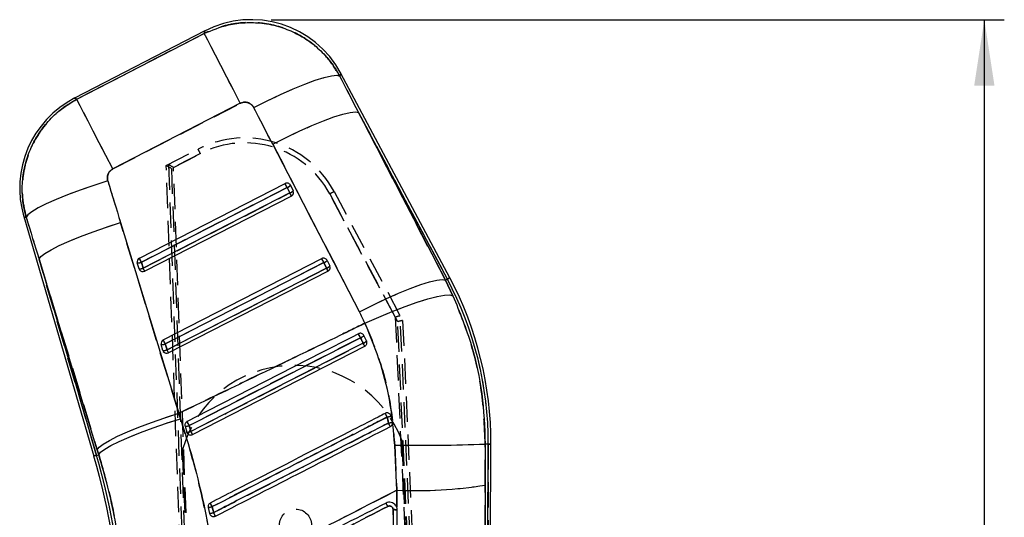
# Model space of a CAD drawing. Extents: x 77 to 734, y 58 to 535.
# Tile 14 of 16: x 295 to 394, y 448 to 498. Entities that reach past the tile are written whole.
import ezdxf

# ---------------------------------------------------------------- set-up
doc = ezdxf.new("R2010")
doc.units = 0
doc.header["$LTSCALE"] = 2
doc.linetypes.add('HIDDEN', pattern=[1.905, 1.27, -0.635])
doc.layers.get('0').update_dxf_attribs({"linetype": 'CONTINUOUS'})
doc.styles.add('SLDTEXTSTYLE0', font='TXT', dxfattribs={"width": 0.75})
doc.dimstyles.new('SLDDIMSTYLE0', dxfattribs={"dimtxt": 7, "dimasz": 6.604, "dimexe": 0, "dimexo": 0.0625, "dimgap": 1.75, "dimtad": 1, "dimdec": 0, "dimrnd": 1e-09, "dimzin": 12, "dimtxsty": 'SLDTEXTSTYLE0', "dimsah": 1, "dimcen": 0.09, "dimazin": 3, "dimtfac": 1, "dimtdec": 0, "dimtofl": 0, "dimtmove": 0, "dimatfit": 3, "dimtolj": 1, "dimtzin": 12})

# ---------------------------------------------------------------- blocks, each defined once
blk = doc.blocks.new('_D')
at = {"color": 179, "linetype": 'CONTINUOUS'}
for p, q in [((320.616, 497.651), (394.009, 497.651)), ((392.009, 229.802), (392.009, 497.651)), ((371.629, 229.802), (394.009, 229.802))]:
    blk.add_line(p, q, dxfattribs=at)
for points in [[(392.009, 497.651), (390.993, 491.047), (393.025, 491.047)], [(392.009, 229.802), (393.025, 236.406), (390.993, 236.406)]]:
    blk.add_solid(points, dxfattribs=at)
at = {"color": 179, "linetype": 'CONTINUOUS', "insert": (382.985, 367.803, 0.1), "char_height": 7, "attachment_point": 1, "rotation": 90, "style": 'SLDTEXTSTYLE0'}
blk.add_mtext('268', dxfattribs=at)

msp = doc.modelspace()

# ---------------------------------------------------------------- linework, layer by layer
at = {"color": 7, "linetype": 'CONTINUOUS'}
for p, q in [((313.960585, 496.52035), (300.91445, 489.786485)), ((301.135953, 489.671404), (313.900764, 496.260056)), ((338.480503, 471.782232), (327.575925, 492.269883)), ((317.504822, 489.277596), (304.740011, 482.688928)), ((329.359366, 488.343695), (338.039964, 471.547747)), ((338.241838, 471.655199), (329.359366, 488.343695)), ((329.432926, 468.383754), (320.752327, 485.179687)), ((307.400386, 473.754013), (321.991947, 481.236259)), ((307.609129, 473.347211), (322.20069, 480.829457)), ((322.465925, 480.286235), (307.781863, 472.756544)), ((322.20069, 480.829457), (322.465925, 480.286235)), ((322.54017, 481.05667), (322.805406, 480.513448)), ((322.625675, 479.974369), (307.941611, 472.444678)), ((295.827906, 477.918172), (302.847995, 453.912729)), ((305.518224, 477.316478), (311.352952, 458.211357)), ((303.192346, 454.545388), (297.357618, 473.65051)), ((297.357618, 473.65051), (303.107492, 453.988621)), ((307.367473, 472.690204), (307.194739, 473.280871)), ((307.781863, 472.756544), (307.609129, 473.347211)), ((309.793501, 465.570668), (325.666643, 473.710084)), ((310.002244, 465.163866), (325.875386, 473.303283)), ((325.875386, 473.303283), (326.140621, 472.760061)), ((326.214866, 473.53051), (326.480101, 472.987274)), ((326.140621, 472.760061), (310.174978, 464.573199)), ((326.30037, 472.448194), (310.334726, 464.261333)), ((338.241838, 471.655199), (338.039964, 471.547747)), ((338.039964, 471.547747), (338.800138, 469.995091)), ((330.154722, 465.461263), (329.889511, 466.004441)), ((330.160103, 465.44979), (330.154722, 465.461263)), ((309.760584, 464.506859), (309.587854, 465.097526)), ((310.174978, 464.573199), (310.002244, 465.163866)), ((312.727841, 456.078002), (329.975066, 464.92202)), ((311.352952, 458.211357), (311.529658, 457.665304)), ((332.607864, 457.935283), (332.548667, 458.070511)), ((332.744479, 457.324648), (332.607864, 457.935283)), ((311.980753, 456.914673), (312.153409, 456.324169)), ((312.153409, 456.324169), (312.194089, 456.230978)), ((303.341336, 454.057002), (303.192346, 454.545388)), ((333.169437, 450.499648), (332.966461, 455.018992)), ((342.036169, 455.119023), (342.03536, 451.020161)), ((342.338231, 455.117965), (342.036169, 455.119023)), ((342.136067, 396.942297), (342.338231, 455.117965)), ((342.371651, 386.932353), (342.608596, 455.117026)), ((303.107492, 453.988621), (303.341336, 454.057002)), ((333.167753, 448.829183), (333.169437, 450.499648)), ((314.291748, 448.761249), (314.439847, 448.165098)), ((333.167753, 448.829183), (333.159242, 448.8486))]:
    msp.add_line(p, q, dxfattribs=at)
at = {"color": 7, "linetype": 'HIDDEN'}
for p, q in [((313.900764, 496.260056), (301.135953, 489.671404)), ((304.740011, 482.688928), (317.504822, 489.277596)), ((329.359366, 488.343695), (338.241838, 471.655199)), ((338.039964, 471.547747), (329.359366, 488.343695)), ((320.752327, 485.179687), (329.432926, 468.383754)), ((310.099433, 483.030031), (313.284843, 484.674836)), ((313.514157, 484.232748), (310.610368, 482.733363)), ((310.824207, 482.843781), (313.514157, 484.232748)), ((310.314412, 483.139807), (314.050364, 379.72636)), ((313.797022, 379.774759), (310.099433, 483.030031)), ((310.610368, 482.733363), (314.299452, 379.715594)), ((314.550976, 379.684465), (310.824207, 482.843781)), ((322.20069, 480.829457), (307.609129, 473.347211)), ((307.781863, 472.756544), (322.465925, 480.286235)), ((322.465925, 480.286235), (322.20069, 480.829457)), ((333.270619, 467.38621), (326.461694, 480.189452)), ((326.461694, 480.189452), (333.027352, 467.843631)), ((326.903236, 480.422044), (333.765184, 467.519099)), ((311.352952, 458.211357), (305.518224, 477.316478)), ((303.107492, 453.988621), (297.357618, 473.65051)), ((297.357618, 473.65051), (303.192346, 454.545388)), ((307.609129, 473.347211), (307.781863, 472.756544)), ((325.875386, 473.303283), (310.002244, 465.163866)), ((326.140621, 472.760061), (325.875386, 473.303283)), ((310.174978, 464.573199), (326.140621, 472.760061)), ((338.241838, 471.655199), (338.039964, 471.547747)), ((338.800138, 469.995091), (338.039964, 471.547747)), ((333.027352, 467.843631), (336.887276, 380.583258)), ((337.135475, 380.634831), (333.270619, 467.38621)), ((337.382876, 380.666005), (333.520746, 467.976267)), ((333.765184, 467.519099), (337.631499, 380.734982)), ((330.154722, 465.461263), (330.160103, 465.44979)), ((310.002244, 465.163866), (310.174978, 464.573199)), ((311.529658, 457.665304), (311.352952, 458.211357)), ((312.194089, 456.230978), (312.153409, 456.324169)), ((303.192346, 454.545388), (303.341336, 454.057002)), ((314.72621, 379.736656), (311.719562, 454.566607)), ((332.966461, 455.018992), (333.169437, 450.499648)), ((336.708436, 380.620876), (333.701823, 455.449844)), ((342.03536, 451.020161), (342.036169, 455.119023)), ((342.338231, 455.117965), (342.036169, 455.119023)), ((342.338231, 455.117965), (342.136067, 396.942297)), ((303.107492, 453.988621), (303.341336, 454.057002)), ((333.169437, 450.499648), (333.167753, 448.829183))]:
    msp.add_line(p, q, dxfattribs=at)
at = {"color": 8, "linetype": 'CONTINUOUS', "flags": 128}
for points in [[(313.900764, 496.260056), (313.953935, 496.491427), (313.960585, 496.52035)], [(327.575925, 492.269883), (327.564266, 492.240632), (327.471048, 492.006758)], [(300.91445, 489.786485), (300.939071, 489.773685), (301.135953, 489.671404)], [(296.075686, 477.833131), (295.85545, 477.908725), (295.827906, 477.918172)], [(338.480503, 471.782232), (338.465578, 471.774289), (338.420809, 471.750462), (338.346217, 471.710751), (338.241838, 471.655199)], [(342.608596, 455.117026), (342.591688, 455.117086), (342.540973, 455.117265), (342.456474, 455.117563), (342.338231, 455.117965)], [(303.107492, 453.988621), (302.994004, 453.955421), (302.912901, 453.931714), (302.864223, 453.917468), (302.847995, 453.912729)]]:
    msp.add_lwpolyline(points, dxfattribs=at)
at = {"color": 7, "linetype": 'HIDDEN', "flags": 128}
for points in [[(313.960585, 496.52035), (313.953935, 496.491427), (313.900764, 496.260056)], [(317.504822, 489.277596), (316.812095, 490.619684), (316.155755, 491.891259), (315.554663, 493.055815), (315.026085, 494.079882), (314.585208, 494.934032), (314.244701, 495.593721), (314.014348, 496.040011), (313.900764, 496.260056)], [(318.857863, 488.839487), (320.203829, 489.517937), (321.528629, 490.147332), (322.795951, 490.710387), (323.971054, 491.191695), (325.021728, 491.578052), (325.919173, 491.858879), (326.638789, 492.026458), (327.160851, 492.076213), (327.471048, 492.006758)], [(327.471048, 492.006758), (327.564266, 492.240632), (327.575925, 492.269883)], [(301.135953, 489.671404), (300.939071, 489.773685), (300.91445, 489.786485)], [(304.740011, 482.688928), (304.047282, 484.031016), (303.390942, 485.302607), (302.789847, 486.467147), (302.26127, 487.491215), (301.820396, 488.345364), (301.47989, 489.005053), (301.249537, 489.451343), (301.135953, 489.671404)], [(320.752327, 485.179687), (322.090938, 485.852445), (323.408839, 486.476863), (324.670349, 487.036074), (325.841308, 487.514922), (326.890011, 487.90043), (327.788063, 488.182167), (328.511148, 488.352517), (329.039686, 488.406846), (329.359366, 488.343695)], [(304.243254, 481.501127), (302.833675, 481.050456), (301.476731, 480.582247), (300.20843, 480.108911), (299.062426, 479.643012), (298.069133, 479.19693), (297.254915, 478.782499), (296.641371, 478.410715), (296.244788, 478.091428), (296.075686, 477.833131)], [(295.827906, 477.918172), (295.85545, 477.908725), (296.075686, 477.833131)], [(297.357618, 473.65051), (297.538186, 473.911041), (297.942812, 474.23164), (298.560898, 474.603931), (299.376248, 475.018153), (300.367507, 475.463444), (301.508713, 475.928167), (302.769973, 476.400131), (304.118249, 476.866985), (305.518224, 477.316478)], [(329.432926, 468.383754), (330.771535, 469.056496), (332.089437, 469.68093), (333.350946, 470.24014), (334.521905, 470.718974), (335.570609, 471.104497), (336.468661, 471.386233), (337.191746, 471.556569), (337.720283, 471.610898), (338.039964, 471.547747)], [(338.241838, 471.655199), (338.346217, 471.710751), (338.420809, 471.750462), (338.465578, 471.774289), (338.480503, 471.782232)], [(329.990138, 467.236439), (331.367013, 467.84603), (332.721944, 468.408594), (334.017905, 468.908737), (335.219486, 469.332809), (336.293849, 469.669232), (337.211639, 469.908783), (337.947775, 470.044935), (338.482141, 470.073963), (338.800138, 469.995091)], [(329.547646, 465.782115), (328.825063, 465.411687), (325.934731, 463.929975), (314.373354, 458.003217), (312.391995, 456.987524)], [(312.563418, 456.399584), (313.286005, 456.769997), (316.176359, 458.251664), (327.737725, 464.178452), (329.811565, 465.241591)], [(303.192346, 454.545388), (303.372919, 454.805905), (303.777545, 455.126504), (304.395626, 455.498794), (305.210977, 455.913017), (306.202236, 456.358323), (307.343441, 456.823031), (308.604701, 457.294995), (309.952977, 457.761848), (311.352952, 458.211357)], [(303.341336, 454.057002), (303.525119, 454.307908), (303.933198, 454.619223), (304.554867, 454.982812), (305.373824, 455.389107), (306.368585, 455.827454), (307.51305, 456.28638), (308.777205, 456.753815), (310.127883, 457.217509), (311.529658, 457.665304)], [(342.338231, 455.117965), (342.456474, 455.117563), (342.540973, 455.117265), (342.591688, 455.117086), (342.608596, 455.117026)]]:
    msp.add_lwpolyline(points, dxfattribs=at)
at = {"color": 7, "linetype": 'CONTINUOUS', "flags": 128}
for points in [[(317.504822, 489.277596), (316.812095, 490.619684), (316.155755, 491.891259), (315.554663, 493.055815), (315.026085, 494.079882), (314.585208, 494.934032), (314.244701, 495.593721), (314.014348, 496.040011), (313.900764, 496.260056)], [(318.857863, 488.839487), (320.203829, 489.517937), (321.528629, 490.147332), (322.795951, 490.710387), (323.971054, 491.191695), (325.021728, 491.578052), (325.919173, 491.858879), (326.638789, 492.026458), (327.160851, 492.076213), (327.471048, 492.006758)], [(304.740011, 482.688928), (304.047282, 484.031016), (303.390942, 485.302607), (302.789847, 486.467147), (302.26127, 487.491215), (301.820396, 488.345364), (301.47989, 489.005053), (301.249537, 489.451343), (301.135953, 489.671404)], [(320.752327, 485.179687), (322.090938, 485.852445), (323.408839, 486.476863), (324.670349, 487.036074), (325.841308, 487.514922), (326.890011, 487.90043), (327.788063, 488.182167), (328.511148, 488.352517), (329.039686, 488.406846), (329.359366, 488.343695)], [(304.243254, 481.501127), (302.833675, 481.050456), (301.476731, 480.582247), (300.20843, 480.108911), (299.062426, 479.643012), (298.069133, 479.19693), (297.254915, 478.782499), (296.641371, 478.410715), (296.244788, 478.091428), (296.075686, 477.833131)], [(297.357618, 473.65051), (297.538186, 473.911041), (297.942812, 474.23164), (298.560898, 474.603931), (299.376248, 475.018153), (300.367507, 475.463444), (301.508713, 475.928167), (302.769973, 476.400131), (304.118249, 476.866985), (305.518224, 477.316478)], [(329.432926, 468.383754), (330.771535, 469.056496), (332.089437, 469.68093), (333.350946, 470.24014), (334.521905, 470.718974), (335.570609, 471.104497), (336.468661, 471.386233), (337.191746, 471.556569), (337.720283, 471.610898), (338.039964, 471.547747)], [(329.990138, 467.236439), (331.367013, 467.84603), (332.721944, 468.408594), (334.017905, 468.908737), (335.219486, 469.332809), (336.293849, 469.669232), (337.211639, 469.908783), (337.947775, 470.044935), (338.482141, 470.073963), (338.800138, 469.995091)], [(329.341027, 466.184551), (328.628347, 465.819115), (325.738148, 464.33715), (314.177348, 458.409259), (312.186166, 457.388261)], [(312.391995, 456.987524), (313.114582, 457.357938), (316.004938, 458.839605), (327.566304, 464.766393), (329.547646, 465.782115)], [(329.811565, 465.241591), (329.088983, 464.871163), (326.198651, 463.389451), (314.637276, 457.462693), (312.563418, 456.399584)], [(303.192346, 454.545388), (303.372919, 454.805905), (303.777545, 455.126504), (304.395626, 455.498794), (305.210977, 455.913017), (306.202236, 456.358323), (307.343441, 456.823031), (308.604701, 457.294995), (309.952977, 457.761848), (311.352952, 458.211357)], [(303.341336, 454.057002), (303.525119, 454.307908), (303.933198, 454.619223), (304.554867, 454.982812), (305.373824, 455.389107), (306.368585, 455.827454), (307.51305, 456.28638), (308.777205, 456.753815), (310.127883, 457.217509), (311.529658, 457.665304)]]:
    msp.add_lwpolyline(points, dxfattribs=at)
at = {"color": 7, "linetype": 'HIDDEN'}
msp.add_circle((323.031871, 447.014675), 1.6, dxfattribs=at)
at = {"color": 7, "linetype": 'CONTINUOUS'}
for centre, radius, start, end in [((318.61602, 487.500962), 10.15, 27.8080533, 117.58698114), ((305.569884, 480.767091), 10.15, 117.04199097, 196.60283913), ((322.178016, 480.8777), 0.403962, 26.29766449, 117.42645612), ((-59.458504, 285.244919), 428.855514, 27.13326119, 27.19434813), ((321.94193, 481.583289), 0.797007, 288.94531887, 318.64320666), ((322.207165, 481.040067), 0.797007, 288.94531887, 318.64320666), ((117.899699, 375.302833), 229.932285, 27.07958326, 27.16689802), ((322.440422, 480.335637), 0.406, 297.14781764, 23.35584317), ((322.441563, 480.335956), 0.404827, 23.37879692, 26.0043194), ((307.58392, 473.392979), 0.405007, 116.94685768, 196.06957107), ((307.265162, 474.168379), 0.890298, 265.46309839, 292.7275801), ((-60.330715, 284.802509), 413.435404, 27.13212199, 27.19548733), ((325.852712, 473.351512), 0.403975, 26.3013945, 117.42553898), ((-62.673605, 274.18337), 436.599425, 27.13380294, 27.19380639), ((325.616737, 474.056912), 0.796779, 288.94240107, 318.64959817), ((307.437894, 473.577728), 0.890314, 265.46334669, 292.72733179), ((307.749836, 472.801995), 0.39837, 196.29726377, 211.24545935), ((307.756359, 472.805951), 0.406, 211.24594625, 297.14781764), ((106.429043, 369.420373), 226.321282, 27.07861573, 27.1673234), ((325.88186, 473.513893), 0.797007, 288.94531887, 318.64320666), ((126.965311, 370.53809), 223.875267, 27.0784021, 27.16807919), ((326.115118, 472.809464), 0.406, 297.14781764, 23.35584317), ((326.130197, 472.816191), 0.389489, 23.32709268, 26.05602365), ((307.399609, 455.239386), 34.938833, 359.80089471, 28.02419736), ((307.399609, 455.239386), 35.2092, 359.80089471, 28.02419736), ((309.977023, 465.209639), 0.404996, 116.94563416, 196.07079459), ((-71.192373, 269.817717), 428.333345, 27.13322395, 27.19438537), ((127.96842, 362.541075), 226.479352, 27.11975958, 27.23420431), ((329.256058, 466.604484), 0.872533, 289.52302511, 316.55145758), ((329.498655, 466.108258), 0.921425, 289.85204595, 315.3988652), ((309.658274, 465.985054), 0.890317, 265.46340437, 292.72727412), ((309.83092, 465.394936), 0.890858, 265.47163287, 292.71888482), ((310.143023, 464.618697), 0.398456, 196.30064811, 211.2458445), ((310.149474, 464.622611), 0.406, 211.24594625, 297.14781764), ((108.822158, 361.237028), 226.321282, 27.07861573, 27.1673234), ((237.701998, 417.914142), 103.557035, 26.99625422, 27.19486307), ((298.01451, 440.419525), 38.381846, 26.98537358, 27.60392193), ((331.145464, 462.858134), 5.135473, 282.04840384, 286.54476802), ((312.014419, 457.921772), 1.007662, 268.08540294, 292.00610897), ((154.762314, 376.277722), 177.090905, 27.11342718, 27.25918351), ((330.733047, 465.291493), 8.21684, 281.3563001, 284.16964927), ((302.683572, 441.917825), 33.388464, 26.62061185, 27.30790878), ((312.169474, 457.389091), 1.065042, 269.13573975, 291.70860215), ((238.784079, 418.473777), 82.956361, 26.95568946, 27.20514617), ((335.466652, 639.548891), 184.546836, 269.22374834, 272.04005199), ((236.227114, 434.430291), 69.411145, 2.30278115, 16.30089471), ((236.227114, 434.430291), 69.681512, 2.30510974, 16.30089471), ((335.083763, 493.659984), 43.202769, 267.46037695, 279.25950381), ((312.811595, 455.993815), 7.38247, 281.565945, 284.73931629), ((287.060485, 434.80634), 30.99559, 26.9507033, 27.71259936), ((315.408043, 440.418796), 18.870461, 26.64112175, 27.79294556), ((311.124325, 462.781987), 14.9882, 282.7800422, 284.34053001), ((290.388667, 435.61819), 27.523455, 26.50607121, 27.3445146)]:
    msp.add_arc(centre, radius, start, end, dxfattribs=at)
at = {"color": 7, "linetype": 'HIDDEN'}
for centre, radius, start, end in [((317.941701, 475.656185), 10.15, 28.00460211, 117.30994427), ((317.941614, 475.658365), 9.65, 28.00460211, 117.30994427), ((253.663445, 453.46828), 67.294578, 27.20407381, 27.62809982), ((-59.458504, 285.244919), 428.855514, 27.13326119, 27.19434813), ((321.94193, 481.583289), 0.797007, 288.94531887, 318.64320666), ((322.207165, 481.040067), 0.797007, 288.94531887, 318.64320666), ((117.899699, 375.302833), 229.932285, 27.07958326, 27.16689802), ((341.523093, 452.133014), 31.843514, 117.33005825, 118.22801759), ((307.265162, 474.168379), 0.890298, 265.46309839, 292.7275801), ((-60.330715, 284.802509), 413.435404, 27.13212199, 27.19548733), ((-62.673605, 274.18337), 436.599425, 27.13380294, 27.19380639), ((325.616737, 474.056912), 0.796779, 288.94240107, 318.64959817), ((307.437894, 473.577728), 0.890314, 265.46334669, 292.72733179), ((106.429043, 369.420373), 226.321282, 27.07861573, 27.1673234), ((325.88186, 473.513893), 0.797007, 288.94531887, 318.64320666), ((126.965311, 370.53809), 223.875267, 27.0784021, 27.16807919), ((307.399609, 455.239386), 34.938833, 359.80089471, 28.02419736), ((-71.192373, 269.817717), 428.333345, 27.13322395, 27.19438537), ((127.96842, 362.541075), 226.479352, 27.11975958, 27.23420431), ((329.256058, 466.604484), 0.872533, 289.52302511, 316.55145758), ((329.498655, 466.108258), 0.921425, 289.85204595, 315.3988652), ((309.658274, 465.985054), 0.890317, 265.46340437, 292.72727412), ((309.83092, 465.394936), 0.890858, 265.47163287, 292.71888482), ((108.822158, 361.237028), 226.321282, 27.07861573, 27.1673234), ((237.701998, 417.914142), 103.557035, 26.99625422, 27.19486307), ((322.853717, 451.448598), 11.5625, 20.24614794, 164.35564148), ((298.01451, 440.419525), 38.381846, 26.98537358, 27.60392193), ((331.145464, 462.858134), 5.135473, 282.04840384, 286.54476802), ((312.014419, 457.921772), 1.007662, 268.08540294, 292.00610897), ((154.762314, 376.277722), 177.090905, 27.11342718, 27.25918351), ((330.733047, 465.291493), 8.21684, 281.3563001, 284.16964927), ((302.683572, 441.917825), 33.388464, 26.62061185, 27.30790878), ((312.169474, 457.389091), 1.065042, 269.13573975, 291.70860215), ((238.784079, 418.473777), 82.956361, 26.95568946, 27.20514617), ((335.466652, 639.548891), 184.546836, 269.22374834, 272.04005199), ((236.227114, 434.430291), 69.681512, 2.30510974, 16.30089471), ((335.083763, 493.659984), 43.202769, 267.46037695, 279.25950381), ((312.811595, 455.993815), 7.38247, 281.565945, 284.73931629), ((287.060485, 434.80634), 30.99559, 26.9507033, 27.71259936), ((316.220057, 440.752699), 17.996623, 26.85018819, 28.05796103), ((311.124325, 462.781987), 14.9882, 282.7800422, 284.34053001), ((290.388667, 435.61819), 27.523455, 26.50607121, 27.3445146)]:
    msp.add_arc(centre, radius, start, end, dxfattribs=at)
at = {"color": 7, "linetype": 'CONTINUOUS'}
for centre, major_axis, ratio, start_param, end_param in [((248.172678, 490.233371), (-210.54236, 395.298747), 0.158638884, 4.623332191, 4.632565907), ((247.598867, 491.345066), (-210.527319, 395.306753), 0.138242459, 4.623343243, 4.632576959), ((350.19254, 544.299638), (-126.499939, 438.497078), 0.135617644, 1.675289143, 1.684931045), ((350.766351, 543.187943), (-126.253439, 438.56912), 0.155626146, 1.675449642, 1.685091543), ((306.68372, 456.626343), (-11.746253, 22.757077), 0.999926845, 4.663108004, 4.712917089)]:
    msp.add_ellipse(centre, major_axis=major_axis, ratio=ratio, start_param=start_param, end_param=end_param, dxfattribs=at)
at = {"color": 7, "linetype": 'HIDDEN'}
for centre, major_axis, ratio, start_param, end_param in [((248.172678, 490.233371), (-210.54236, 395.298747), 0.158638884, 4.623332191, 4.632565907), ((247.598867, 491.345066), (-210.527319, 395.306753), 0.138242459, 4.623343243, 4.632576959), ((310.331929, 482.587358), (-0.018784, 0.552771), 0.063180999, 6.247248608, 6.313127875), ((310.824293, 482.841594), (0.51112, -0.2988), 0.003103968, 1.572782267, 3.073745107), ((310.610455, 482.731177), (0.511021, -0.298851), 0.003103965, 1.572782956, 3.141592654), ((350.19254, 544.299638), (-126.499939, 438.497078), 0.135617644, 1.675289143, 1.684931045), ((350.766351, 543.187943), (-126.253439, 438.56912), 0.155626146, 1.675449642, 1.685091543), ((306.68372, 456.626343), (-11.746253, 22.757077), 0.999926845, 4.663108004, 4.712917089), ((333.02744, 467.841456), (0.494517, 0.134994), 0.004147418, 0.068878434, 1.569841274), ((333.270706, 467.384026), (0.494478, 0.135068), 0.004147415, 0, 1.569840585), ((333.574668, 466.812468), (-0.053754, 1.163825), 0.0299477, 6.220086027, 6.28802707)]:
    msp.add_ellipse(centre, major_axis=major_axis, ratio=ratio, start_param=start_param, end_param=end_param, dxfattribs=at)
at = {"color": 7, "linetype": 'CONTINUOUS'}
for points, knots in [([(313.900764, 496.260056), (314.696536, 496.596363), (316.008665, 497.150891), (317.985082, 497.393209), (319.756063, 497.34468), (321.50707, 496.970886), (323.167593, 496.286598), (324.620828, 495.3848), (325.891936, 494.252277), (326.837246, 493.103724), (327.295094, 492.311295), (327.471048, 492.006758)], [0, 0, 0, 0, 0.164071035, 0.270532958, 0.376994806, 0.501028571, 0.609502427, 0.71797691, 0.825447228, 0.932918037, 1, 1, 1, 1]), ([(296.075686, 477.833131), (295.976793, 478.226801), (295.735481, 479.187408), (295.630723, 480.76883), (295.810099, 482.677746), (296.359837, 484.496642), (297.22884, 486.144979), (298.272903, 487.518985), (299.567859, 488.744654), (300.613253, 489.362486), (301.135953, 489.671404)], [0, 0, 0, 0, 0.087392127, 0.213248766, 0.3391053, 0.498841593, 0.618801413, 0.738761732, 0.869380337, 1, 1, 1, 1]), ([(318.857863, 488.839487), (318.840458, 488.87059), (318.767747, 489.000535), (318.584178, 489.195967), (318.321139, 489.335838), (318.037049, 489.397846), (317.767283, 489.388912), (317.584542, 489.311407), (317.504822, 489.277596)], [0, 0, 0, 0, 0.068197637, 0.284916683, 0.501795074, 0.625536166, 0.836641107, 1, 1, 1, 1]), ([(304.740011, 482.688928), (304.731355, 482.684359), (304.624372, 482.627887), (304.439152, 482.479552), (304.278283, 482.22382), (304.193956, 481.931841), (304.192378, 481.693412), (304.232772, 481.540745), (304.243254, 481.501127)], [0, 0, 0, 0, 0.021003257, 0.259601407, 0.498149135, 0.658250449, 0.911313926, 1, 1, 1, 1]), ([(338.800138, 469.995091), (339.468603, 468.349375), (340.756555, 465.178524), (341.833152, 460.143134), (341.968017, 456.80559), (342.036169, 455.119023)], [0, 0, 0, 0, 0.348015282, 0.670531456, 1, 1, 1, 1]), ([(311.352952, 458.211357), (313.663545, 459.325257), (319.073683, 461.933399), (325.284049, 464.945986), (329.184065, 466.844123), (329.990138, 467.236439)], [0, 0, 0, 0, 0.371616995, 0.870122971, 1, 1, 1, 1]), ([(332.966461, 455.018992), (332.854844, 456.374623), (332.629509, 459.111412), (331.63749, 463.239748), (330.551635, 465.874174), (329.990138, 467.236439)], [0, 0, 0, 0, 0.3215619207, 0.6491788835, 1, 1, 1, 1]), ([(329.889511, 466.004441), (329.868599, 466.039116), (329.824236, 466.112678), (329.715596, 466.191691), (329.584567, 466.233057), (329.452824, 466.230912), (329.375815, 466.198977), (329.341027, 466.184551)], [0, 0, 0, 0, 0.189096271, 0.401151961, 0.613207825, 0.825273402, 1, 1, 1, 1]), ([(329.547646, 465.782115), (329.583336, 465.709022), (329.671279, 465.528912), (329.759278, 465.34868), (329.811565, 465.241591)], [0, 0, 0, 0, 0.405827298, 1, 1, 1, 1]), ([(329.975066, 464.92202), (330.013459, 464.946708), (330.090241, 464.996081), (330.166421, 465.113026), (330.201596, 465.24583), (330.193758, 465.362898), (330.168733, 465.427508), (330.160103, 465.44979)], [0, 0, 0, 0, 0.220177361, 0.440322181, 0.661054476, 0.883112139, 1, 1, 1, 1]), ([(311.529658, 457.665304), (311.938829, 456.340505), (312.757175, 453.690897), (313.760348, 449.601458), (314.603172, 445.443926), (314.996541, 442.631679), (315.193227, 441.225538)], [0, 0, 0, 0, 0.247645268, 0.495292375, 0.747643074, 1, 1, 1, 1]), ([(332.027422, 458.204011), (331.789386, 458.082005), (330.587872, 457.466169), (325.53248, 454.874945), (319.928247, 452.00242), (315.287486, 449.623748), (314.500614, 449.220428)], [0, 0, 0, 0, 0.04074356, 0.205657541, 0.865313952, 1, 1, 1, 1]), ([(314.689855, 448.854277), (317.639412, 450.365663), (323.481959, 453.35945), (329.324464, 456.353338), (332.217432, 457.835788)], [0, 0, 0, 0, 0.50484108, 1, 1, 1, 1]), ([(332.548667, 458.070511), (332.519355, 458.105775), (332.460731, 458.176304), (332.334595, 458.237701), (332.197702, 458.2561), (332.09282, 458.235032), (332.039588, 458.209781), (332.027422, 458.204011)], [0, 0, 0, 0, 0.2327560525, 0.465520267, 0.6982812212, 0.931043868, 1, 1, 1, 1]), ([(332.217432, 457.835788), (332.23239, 457.771071), (332.278548, 457.571359), (332.321792, 457.370974), (332.351022, 457.235524)], [0, 0, 0, 0, 0.324051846, 1, 1, 1, 1]), ([(312.186166, 457.388261), (312.178494, 457.38413), (312.13082, 457.358454), (312.053445, 457.291968), (311.984003, 457.172801), (311.955983, 457.040402), (311.972764, 456.955224), (311.980753, 456.914673)], [0, 0, 0, 0, 0.04676843, 0.290638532, 0.534524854, 0.77839441, 1, 1, 1, 1]), ([(312.563418, 456.399584), (312.537706, 456.487768), (312.480545, 456.68381), (312.423423, 456.879732), (312.391995, 456.987524)], [0, 0, 0, 0, 0.449817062, 1, 1, 1, 1]), ([(332.351022, 457.235524), (332.110143, 457.112088), (330.905743, 456.494906), (325.847263, 453.902738), (320.250026, 451.034599), (315.616277, 448.660278), (314.836669, 448.260808)], [0, 0, 0, 0, 0.041260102, 0.20630071, 0.866463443, 1, 1, 1, 1]), ([(315.019051, 447.901705), (317.937987, 449.397824), (323.775861, 452.390064), (329.613705, 455.382389), (332.532628, 456.878552)], [0, 0, 0, 0, 0.499999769, 1, 1, 1, 1]), ([(332.532628, 456.878552), (332.571249, 456.903379), (332.648492, 456.953032), (332.724077, 457.070589), (332.760126, 457.199493), (332.749462, 457.284794), (332.744479, 457.324648)], [0, 0, 0, 0, 0.257932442, 0.515873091, 0.773810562, 1, 1, 1, 1]), ([(312.194089, 456.230978), (312.221479, 456.19397), (312.276263, 456.119945), (312.399472, 456.051344), (312.535702, 456.025712), (312.649103, 456.04209), (312.70919, 456.069495), (312.727841, 456.078002)], [0, 0, 0, 0, 0.225504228, 0.451059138, 0.67585987, 0.899384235, 1, 1, 1, 1]), ([(305.880423, 440.982798), (305.768673, 442.076963), (305.54518, 444.265233), (304.987417, 447.552599), (304.275319, 450.832645), (303.652661, 452.982226), (303.341336, 454.057002)], [0, 0, 0, 0, 0.247093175, 0.494172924, 0.747089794, 1, 1, 1, 1]), ([(342.03536, 451.020161), (342.05457, 440.56418), (342.087688, 422.537911), (342.121759, 404.512306), (342.136067, 396.942297)], [0, 0, 0, 0, 0.580041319, 1, 1, 1, 1]), ([(333.169437, 450.499648), (330.623569, 449.18709), (325.446026, 446.517735), (319.454158, 443.425985), (316.008323, 441.646473), (315.193227, 441.225538)], [0, 0, 0, 0, 0.424811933, 0.863942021, 1, 1, 1, 1]), ([(314.500614, 449.220428), (314.463664, 449.196882), (314.388061, 449.148704), (314.31123, 449.033889), (314.273976, 448.900704), (314.280533, 448.807015), (314.291547, 448.762068), (314.291748, 448.761249)], [0, 0, 0, 0, 0.240519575, 0.492134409, 0.743727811, 0.99532855, 1, 1, 1, 1]), ([(314.836669, 448.260808), (314.819438, 448.330462), (314.770499, 448.528291), (314.721562, 448.726109), (314.689855, 448.854277)], [0, 0, 0, 0, 0.352089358, 1, 1, 1, 1]), ([(332.101577, 449.217672), (329.428342, 447.84741), (324.081871, 445.106887), (318.735365, 442.366485), (316.062112, 440.996284)], [0, 0, 0, 0, 0.499999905, 1, 1, 1, 1]), ([(316.23629, 440.661931), (318.909673, 442.031721), (324.255983, 444.771065), (329.602199, 447.510649), (332.275079, 448.880324)], [0, 0, 0, 0, 0.500042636, 1, 1, 1, 1]), ([(333.159242, 448.8486), (333.127807, 448.905966), (333.054466, 449.039804), (332.868028, 449.199444), (332.623631, 449.298097), (332.352684, 449.315131), (332.186251, 449.250536), (332.101575, 449.217672)], [0, 0, 0, 0, 0.156878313, 0.366007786, 0.575007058, 0.783775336, 1, 1, 1, 1]), ([(332.275077, 448.880324), (332.315769, 448.896163), (332.395388, 448.927154), (332.524565, 448.918866), (332.641495, 448.872104), (332.735634, 448.788544), (332.799709, 448.67857), (332.808199, 448.595685), (332.812443, 448.554242)], [0, 0, 0, 0, 0.17288992, 0.33827405, 0.503699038, 0.669146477, 0.834570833, 1, 1, 1, 1]), ([(333.228489, 448.531309), (333.218119, 448.632), (333.207587, 448.734266), (333.168357, 448.827744), (333.167753, 448.829183)], [0, 0, 0, 0, 0.984597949, 1, 1, 1, 1]), ([(314.439847, 448.165098), (314.454431, 448.123622), (314.484201, 448.038962), (314.554372, 447.963358), (314.600244, 447.931115), (314.608972, 447.924981)], [0, 0, 0, 0, 0.437476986, 0.89297723, 1, 1, 1, 1]), ([(314.608972, 447.924981), (314.64948, 447.903419), (314.730495, 447.860295), (314.870285, 447.851403), (314.966504, 447.875774), (315.013156, 447.898796), (315.019051, 447.901705)], [0, 0, 0, 0, 0.318006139, 0.635997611, 0.953998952, 1, 1, 1, 1]), ([(332.812443, 448.554242), (332.866627, 448.554099), (332.974995, 448.553812), (333.112955, 448.54854), (333.207398, 448.540738), (333.221626, 448.534397), (333.228489, 448.531339)], [0, 0, 0, 0, 0.254329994, 0.508661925, 0.762992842, 1, 1, 1, 1]), ([(332.812452, 448.554242), (332.837008, 438.1613), (332.882425, 418.939311), (332.923258, 399.718017), (332.942014, 390.889289)], [0, 0, 0, 0, 0.540679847, 1, 1, 1, 1]), ([(333.339356, 396.414774), (333.338891, 396.650197), (333.336295, 397.966248), (333.326474, 402.907119), (333.291829, 420.043604), (333.256134, 436.09993), (333.228498, 448.531309)], [0, 0, 0, 0, 0.013552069, 0.075758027, 0.284418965, 1, 1, 1, 1])]:
    msp.add_open_spline(points, degree=3, knots=knots, dxfattribs=at)
at = {"color": 7, "linetype": 'HIDDEN'}
for points, knots in [([(327.471048, 492.006758), (327.104116, 492.602768), (326.429436, 493.698654), (325.082109, 495.014655), (323.512094, 496.126761), (321.766943, 496.896109), (319.945838, 497.307727), (318.269939, 497.410418), (316.602505, 497.228012), (315.130663, 496.834098), (314.263137, 496.42919), (313.900764, 496.260056)], [0, 0, 0, 0, 0.133082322, 0.244699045, 0.356315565, 0.498668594, 0.604807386, 0.710946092, 0.817319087, 0.92369252, 1, 1, 1, 1]), ([(301.135953, 489.671404), (300.657834, 489.392681), (299.695722, 488.83181), (298.450014, 487.700683), (297.328964, 486.319274), (296.47145, 484.743033), (295.909282, 483.034287), (295.6502, 481.32127), (295.671623, 479.559972), (295.940998, 478.408745), (296.075686, 477.833131)], [0, 0, 0, 0, 0.1190878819, 0.2396392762, 0.3601917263, 0.5011315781, 0.6234680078, 0.7458036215, 0.8729016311, 1, 1, 1, 1]), ([(317.504822, 489.277596), (317.541136, 489.294683), (317.678168, 489.359162), (317.942396, 489.407311), (318.241474, 489.36323), (318.518365, 489.236206), (318.724858, 489.061948), (318.821525, 488.900264), (318.857863, 488.839487)], [0, 0, 0, 0, 0.0760418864, 0.2869506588, 0.497806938, 0.6404215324, 0.8648344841, 1, 1, 1, 1]), ([(304.243254, 481.501127), (304.24168, 481.506407), (304.207842, 481.619904), (304.181078, 481.854922), (304.247047, 482.145615), (304.385316, 482.402093), (304.547479, 482.57714), (304.692068, 482.661092), (304.740011, 482.688928)], [0, 0, 0, 0, 0.0119307, 0.256455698, 0.501147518, 0.641879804, 0.881254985, 1, 1, 1, 1]), ([(342.036169, 455.119023), (341.958782, 456.919203), (341.810794, 460.361747), (340.685155, 465.385532), (339.432878, 468.447809), (338.800138, 469.995091)], [0, 0, 0, 0, 0.351603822, 0.672383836, 1, 1, 1, 1]), ([(329.990138, 467.236439), (329.139363, 466.822373), (325.304156, 464.95581), (319.093791, 461.943223), (313.728469, 459.356596), (311.352952, 458.211357)], [0, 0, 0, 0, 0.137079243, 0.617938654, 1, 1, 1, 1]), ([(329.990138, 467.236439), (330.510086, 465.98489), (331.559345, 463.459252), (332.597602, 459.343347), (332.841122, 456.488416), (332.966461, 455.018992)], [0, 0, 0, 0, 0.322822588, 0.651458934, 1, 1, 1, 1]), ([(329.811565, 465.241591), (329.759278, 465.34868), (329.671279, 465.528912), (329.583336, 465.709022), (329.547646, 465.782115)], [0, 0, 0, 0, 0.594172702, 1, 1, 1, 1]), ([(315.193227, 441.225538), (315.000544, 442.605649), (314.615181, 445.365834), (313.783328, 449.498501), (312.779392, 453.615393), (311.946234, 456.31534), (311.529658, 457.665304)], [0, 0, 0, 0, 0.24768324, 0.495359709, 0.747681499, 1, 1, 1, 1]), ([(332.217432, 457.835788), (331.976552, 457.712352), (330.77215, 457.09517), (325.713646, 454.503042), (320.112004, 451.632633), (315.473867, 449.256012), (314.689855, 448.854277)], [0, 0, 0, 0, 0.041229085, 0.206145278, 0.865809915, 1, 1, 1, 1]), ([(332.351022, 457.235524), (332.321792, 457.370974), (332.278548, 457.571359), (332.23239, 457.771071), (332.217432, 457.835788)], [0, 0, 0, 0, 0.675948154, 1, 1, 1, 1]), ([(312.391995, 456.987524), (312.423423, 456.879732), (312.480545, 456.68381), (312.537706, 456.487768), (312.563418, 456.399584)], [0, 0, 0, 0, 0.550182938, 1, 1, 1, 1]), ([(314.836669, 448.260808), (315.077552, 448.384234), (316.281975, 449.001367), (321.340504, 451.593418), (326.937747, 454.46155), (331.571426, 456.836029), (332.351022, 457.235524)], [0, 0, 0, 0, 0.041260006, 0.206300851, 0.866463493, 1, 1, 1, 1]), ([(303.341336, 454.057002), (303.645762, 453.007457), (304.254621, 450.908345), (304.967334, 447.656004), (305.535964, 444.343553), (305.765601, 442.103071), (305.880423, 440.982798)], [0, 0, 0, 0, 0.247016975, 0.494039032, 0.747012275, 1, 1, 1, 1]), ([(342.136067, 396.942297), (342.121759, 404.512306), (342.087688, 422.537911), (342.05457, 440.56418), (342.03536, 451.020161)], [0, 0, 0, 0, 0.419958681, 1, 1, 1, 1]), ([(324.031579, 445.787231), (324.596057, 446.078535), (327.64156, 447.650195), (330.687806, 449.220443), (333.169437, 450.499648)], [0, 0, 0, 0, 0.185348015, 1, 1, 1, 1]), ([(314.689855, 448.854277), (314.721562, 448.726109), (314.770499, 448.528291), (314.819438, 448.330462), (314.836669, 448.260808)], [0, 0, 0, 0, 0.647910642, 1, 1, 1, 1]), ([(332.276474, 448.881039), (329.603128, 447.511127), (324.256567, 444.771368), (318.909915, 442.03184), (316.236655, 440.66211)], [0, 0, 0, 0, 0.500012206, 1, 1, 1, 1]), ([(332.812443, 448.554317), (332.807925, 448.597072), (332.799026, 448.681279), (332.733047, 448.791691), (332.63805, 448.874209), (332.520345, 448.919824), (332.392943, 448.926461), (332.315126, 448.896113), (332.276474, 448.881039)], [0, 0, 0, 0, 0.170980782, 0.336750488, 0.502508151, 0.668226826, 0.835206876, 1, 1, 1, 1]), ([(333.228489, 448.531339), (333.221626, 448.534401), (333.207398, 448.540748), (333.112954, 448.54859), (332.974994, 448.553871), (332.866627, 448.554168), (332.812443, 448.554317)], [0, 0, 0, 0, 0.237008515, 0.491340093, 0.745669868, 1, 1, 1, 1]), ([(332.942014, 390.88917), (332.919869, 401.281768), (332.878913, 420.503148), (332.83337, 439.725218), (332.812452, 448.554317)], [0, 0, 0, 0, 0.540679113, 1, 1, 1, 1])]:
    msp.add_open_spline(points, degree=3, knots=knots, dxfattribs=at)

# ---------------------------------------------------------------- dimensions: what is measured, and where the dimension line sits
at = {"color": 179, "linetype": 'CONTINUOUS'}
dim = msp.add_linear_dim(base=(392.008615, 497.650962), p1=(369.628844, 229.802216), p2=(318.61602, 497.650962), angle=90, dimstyle='SLDDIMSTYLE0', dxfattribs=at)
dim.commit()
dim.dimension.update_dxf_attribs({"geometry": '_D', "text_midpoint": (392.008615, 378.404915), "dimtype": 160})

doc.saveas('drawing.dxf')
